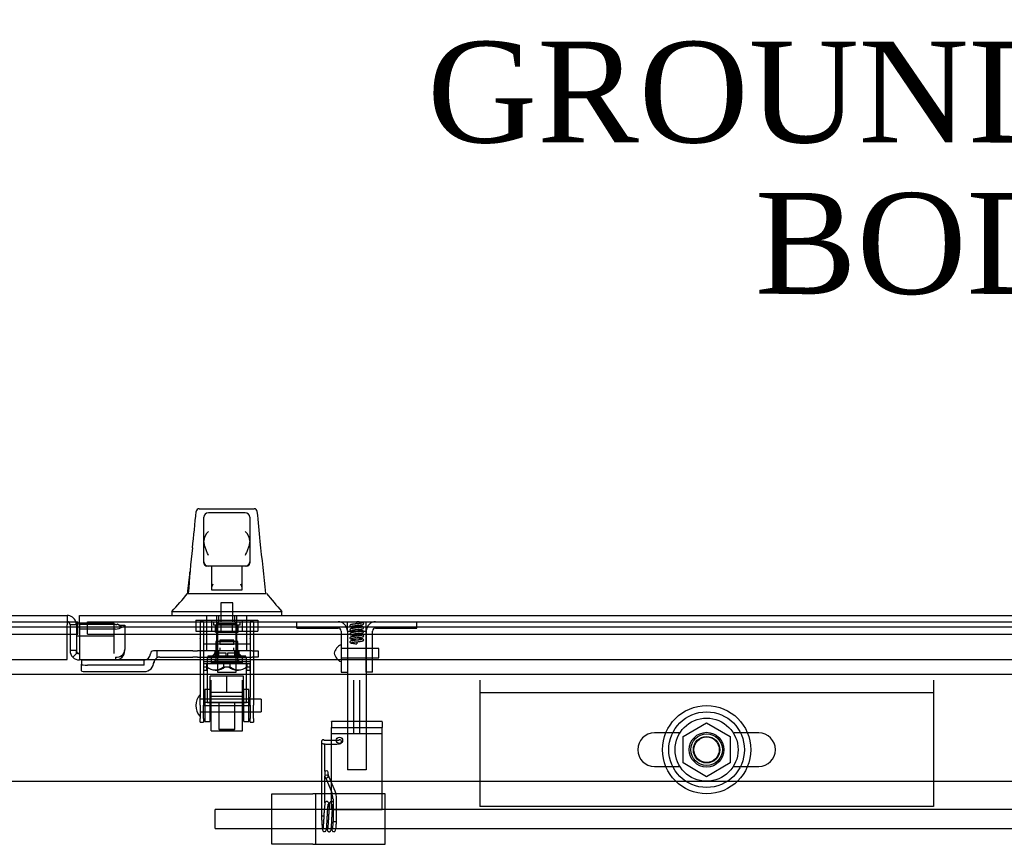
# Model space of a CAD drawing. Header units: inches. Extents: x 2 to 538, y -2 to 358.
# Tile 10 of 40: x 112 to 132, y 44 to 61. Entities that reach past the tile are written whole.
import ezdxf
from ezdxf import colors
from ezdxf.entities.mleader import LeaderData, LeaderLine
from ezdxf.enums import TextEntityAlignment as Align
from ezdxf.lldxf.tags import DXFTag
from ezdxf.math import Vec2, Vec3

# ---------------------------------------------------------------- set-up
doc = ezdxf.new("R2010")
doc.units = ezdxf.units.IN
doc.header["$MEASUREMENT"] = 0
for name, color, linetype in [('COM52832', 7, 'Continuous'), ('COM52840', 7, 'Continuous'), ('COM52847', 7, 'Continuous'), ('COM52854', 7, 'Continuous'), ('COM52855', 7, 'Continuous'), ('COM52856', 7, 'Continuous'), ('COM53516', 7, 'Continuous'), ('COM53520', 7, 'Continuous'), ('COM70782', 7, 'Continuous'), ('COM70838', 7, 'Continuous'), ('COM70839-6', 7, 'Continuous'), ('COM71132-2', 7, 'Continuous'), ('Default', 7, 'Continuous'), ('GSK11033', 7, 'Continuous'), ('HAN13064', 7, 'Continuous'), ('HAN13064_NUT', 7, 'Continuous'), ('HAN13064_SCREW', 7, 'Continuous'), ('HAN_NUT', 7, 'Continuous'), ('NTS166905', 7, 'Continuous'), ('NTS18147', 7, 'Continuous'), ('ROL87452', 7, 'Continuous'), ('RVT17750', 7, 'Continuous'), ('RVT17786', 7, 'Continuous'), ('RVT19000', 7, 'Continuous'), ('SCS00680', 7, 'Continuous'), ('SPC87323', 7, 'Continuous'), ('SPR20245', 7, 'Continuous'), ('SPR20270', 7, 'Continuous'), ('STD26265', 7, 'Continuous'), ('WAF25362', 7, 'Continuous'), ('WAF25376', 7, 'Continuous'), ('WAM254785', 7, 'Continuous'), ('WAM30038', 7, 'Continuous')]:
    doc.layers.add(name, color=color, linetype=linetype)
doc.styles.add('SEACAD_Times_New_Roman', font='times.ttf')
tags = doc.linetypes.add('CENTER2', pattern=[1.125, 0.75, -0.125, 0.125, -0.125]).pattern_tags.tags
tags[10:11] = [DXFTag(74, 4), DXFTag(75, 0), DXFTag(340, '0'), DXFTag(46, 0.0), DXFTag(50, 0.0), DXFTag(44, 0.0), DXFTag(45, 0.0)]
tags[8:9] = [DXFTag(74, 4), DXFTag(75, 0), DXFTag(340, '0'), DXFTag(46, 0.0), DXFTag(50, 0.0), DXFTag(44, 0.0), DXFTag(45, 0.0)]
tags[6:7] = [DXFTag(74, 4), DXFTag(75, 0), DXFTag(340, '0'), DXFTag(46, 0.0), DXFTag(50, 0.0), DXFTag(44, 0.0), DXFTag(45, 0.0)]
tags[4:5] = [DXFTag(74, 4), DXFTag(75, 0), DXFTag(340, '0'), DXFTag(46, 0.0), DXFTag(50, 0.0), DXFTag(44, 0.0), DXFTag(45, 0.0)]
tags = doc.linetypes.add('HIDDEN2', pattern=[0.1875, 0.125, -0.0625]).pattern_tags.tags
tags[6:7] = [DXFTag(74, 4), DXFTag(75, 0), DXFTag(340, '0'), DXFTag(46, 0.0), DXFTag(50, 0.0), DXFTag(44, 0.0), DXFTag(45, 0.0)]
tags[4:5] = [DXFTag(74, 4), DXFTag(75, 0), DXFTag(340, '0'), DXFTag(46, 0.0), DXFTag(50, 0.0), DXFTag(44, 0.0), DXFTag(45, 0.0)]
doc.dimstyles.new('HAMMOND_(STH_-_540x360)', dxfattribs={"dimtxt": 2, "dimasz": 2.5, "dimexe": 1, "dimexo": 1, "dimgap": 0.5, "dimtad": 0, "dimtih": 1, "dimtoh": 1, "dimzin": 0, "dimdsep": 46, "dimtxsty": 'SEACAD_Times_New_Roman', "dimblk1": '_SE_FILLED', "dimblk2": '_SE_FILLED', "dimsah": 1, "dimcen": 1, "dimadec": 0, "dimazin": 0, "dimtfac": 0.8, "dimtofl": 0, "dimtmove": 0, "dimatfit": 3, "dimfxl": 1, "dimtolj": 1, "dimtzin": 0, "dimarcsym": 0})

# ---------------------------------------------------------------- blocks, each defined once
blk = doc.blocks.new('SEANNOT_GROUP5')
at = {"layer": 'Default', "color": 7, "linetype": 'CENTER2'}
blk.add_line((78.082, 45.589), (223.095, 45.589), dxfattribs=at)
blk = doc.blocks.new('SE1')
at = {"layer": 'COM52832', "color": 7, "linetype": 'HIDDEN2'}
for p, q in [((117.026, 45.339), (117.841, 45.339)), ((117.026, 44.339), (117.026, 45.339)), ((117.901, 45.339), (117.841, 45.339)), ((117.901, 44.339), (117.901, 45.339)), ((118.086, 45.339), (117.901, 45.339)), ((119.276, 45.339), (118.086, 45.339)), ((119.276, 44.339), (119.276, 45.339)), ((117.841, 44.339), (117.026, 44.339)), ((117.841, 44.339), (117.901, 44.339)), ((117.901, 44.339), (118.086, 44.339)), ((118.086, 44.339), (119.276, 44.339))]:
    blk.add_line(p, q, dxfattribs=at)
at = {"layer": 'COM52840', "color": 7, "linetype": 'HIDDEN2'}
for p, q in [((121.151, 47.589), (121.151, 47.339)), ((130.151, 47.589), (130.151, 47.339)), ((121.151, 47.339), (121.151, 45.089)), ((130.151, 47.339), (121.151, 47.339)), ((130.151, 47.339), (130.151, 45.089)), ((130.151, 45.089), (121.151, 45.089))]:
    blk.add_line(p, q, dxfattribs=at)
blk.add_circle((125.651, 46.214), 0.344, dxfattribs=at)
at = {"layer": 'COM52847', "color": 7, "linetype": 'Continuous'}
for p, q in [((77.461, 48.876), (112.966, 48.876)), ((112.966, 48.876), (112.966, 48.691)), ((112.966, 48.001), (112.966, 48.691)), ((77.401, 48.001), (112.966, 48.001))]:
    blk.add_line(p, q, dxfattribs=at)
at = {"layer": 'COM52847', "color": 7, "linetype": 'HIDDEN2'}
for p, q in [((113.151, 48.691), (113.026, 48.691)), ((113.026, 48.691), (113.026, 48.178)), ((113.927, 48.694), (113.211, 48.694)), ((113.97, 48.707), (114.058, 48.644)), ((114.021, 48.684), (114.112, 48.684)), ((114.112, 48.684), (114.112, 48.199)), ((113.151, 48.473), (113.151, 48.178)), ((113.927, 48.606), (113.211, 48.606)), ((113.151, 48.178), (113.026, 48.178)), ((113.168, 48.135), (113.08, 48.047)), ((113.927, 48.047), (113.927, 47.993)), ((114.034, 48.071), (114.058, 48.047)), ((114.112, 48.178), (114.112, 48.199)), ((113.211, 47.993), (113.211, 48.001)), ((113.927, 47.993), (113.211, 47.993))]:
    blk.add_line(p, q, dxfattribs=at)
at = {"layer": 'COM52847', "color": 7, "linetype": 'Continuous'}
blk.add_arc((112.966, 48.691), 0.185, 19.1098, 90, dxfattribs=at)
at = {"layer": 'COM52847', "color": 7, "linetype": 'HIDDEN2'}
for centre, radius, start, end in [((112.966, 48.691), 0.06, 0, 90), ((112.966, 48.691), 0.185, 0, 19.1098), ((114.036, 48.789), 0.106, 239.7434, 261.6524), ((113.211, 48.178), 0.185, 180, 225), ((113.211, 48.178), 0.185, 225, 270), ((113.211, 48.178), 0.06, 180, 225), ((113.211, 48.178), 0.06, 225, 270), ((113.927, 48.178), 0.185, 270, 315), ((113.956, 48.203), 0.156, 310.7133, 358.567), ((113.927, 48.178), 0.185, 315, 0)]:
    blk.add_arc(centre, radius, start, end, dxfattribs=at)
for centre, major_axis, start_param, end_param in [((113.927, 48.737), (0.06, 0), 4.712389, 5.497787), ((113.927, 48.737), (-0.185, 0), 1.570796, 2.356194), ((113.927, 48.178), (0.185, 0), 4.712389, 5.497787)]:
    blk.add_ellipse(centre, major_axis=major_axis, ratio=0.707107, start_param=start_param, end_param=end_param, dxfattribs=at)
blk.add_open_spline([(114.058, 48.644), (114.075, 48.648), (114.089, 48.653), (114.107, 48.667), (114.112, 48.676), (114.112, 48.684)], degree=3, knots=[0, 0, 0, 0, 0.5, 0.5, 1, 1, 1, 1], dxfattribs=at)
at = {"layer": 'COM52854', "color": 7, "linetype": 'HIDDEN2'}
for p, q in [((118.213, 46.769), (118.213, 46.775)), ((119.213, 46.775), (118.213, 46.775)), ((118.213, 46.769), (118.213, 46.655)), ((119.213, 46.769), (119.213, 46.775)), ((119.213, 46.769), (119.213, 46.655)), ((118.213, 46.655), (119.213, 46.655)), ((118.213, 46.535), (118.213, 46.655)), ((118.213, 45.026), (118.213, 46.535)), ((118.213, 46.535), (119.213, 46.535)), ((119.213, 46.535), (119.213, 46.655)), ((119.213, 45.026), (119.213, 46.535)), ((118.213, 45.026), (119.213, 45.026))]:
    blk.add_line(p, q, dxfattribs=at)
blk.add_circle((118.369, 46.401), 0.0625, dxfattribs=at)
at = {"layer": 'COM52855', "color": 7, "linetype": 'HIDDEN2'}
for p, q in [((118.651, 46.526), (118.651, 47.589)), ((118.776, 46.526), (118.776, 47.589)), ((118.776, 46.526), (118.651, 46.526))]:
    blk.add_line(p, q, dxfattribs=at)
at = {"layer": 'COM52856', "color": 7, "linetype": 'HIDDEN2'}
for p, q in [((117.526, 48.626), (117.526, 48.751)), ((117.526, 48.626), (118.341, 48.626)), ((119.086, 48.626), (119.901, 48.626)), ((119.901, 48.626), (119.901, 48.751)), ((118.401, 48.566), (118.401, 47.751)), ((118.526, 48.566), (118.526, 47.751)), ((118.901, 47.751), (118.901, 48.566)), ((119.026, 47.751), (119.026, 48.566)), ((118.401, 47.751), (118.526, 47.751)), ((119.026, 47.751), (118.901, 47.751))]:
    blk.add_line(p, q, dxfattribs=at)
for centre, radius, start, end in [((118.341, 48.566), 0.185, 0, 90), ((118.341, 48.566), 0.06, 0, 90), ((119.086, 48.566), 0.185, 90, 180), ((119.086, 48.566), 0.06, 90, 180)]:
    blk.add_arc(centre, radius, start, end, dxfattribs=at)
at = {"layer": 'COM53516', "color": 7, "linetype": 'Continuous'}
for p, q in [((113.211, 48.876), (149.091, 48.876)), ((113.211, 48.691), (113.211, 48.876)), ((113.211, 48.691), (113.211, 48.001)), ((113.211, 48.001), (149.151, 48.001))]:
    blk.add_line(p, q, dxfattribs=at)
at = {"layer": 'COM53520', "color": 7, "linetype": 'HIDDEN2'}
for p, q in [((115.901, 44.651), (115.901, 45.026)), ((221.901, 45.026), (115.901, 45.026)), ((115.901, 44.651), (221.901, 44.651))]:
    blk.add_line(p, q, dxfattribs=at)
at = {"layer": 'COM70782', "color": 7, "linetype": 'HIDDEN2'}
for p, q in [((118.526, 48.566), (118.526, 48.751)), ((118.901, 48.566), (118.901, 48.751)), ((118.526, 48.563), (118.526, 45.813)), ((118.526, 48.563), (118.901, 48.563)), ((118.901, 48.563), (118.901, 45.813)), ((118.901, 45.813), (118.526, 45.813))]:
    blk.add_line(p, q, dxfattribs=at)
at = {"layer": 'COM70838', "color": 7, "linetype": 'HIDDEN2'}
for p, q in [((114.62, 48.114), (114.62, 48.116)), ((114.75, 48.174), (114.68, 48.174)), ((114.75, 48.174), (114.75, 48.035)), ((115.463, 48.174), (114.75, 48.174)), ((114.805, 48.049), (115.463, 48.049)), ((115.463, 48.174), (115.552, 48.174)), ((115.552, 48.049), (115.463, 48.049)), ((116.635, 48.174), (115.552, 48.174)), ((115.552, 48.049), (116.117, 48.049)), ((116.152, 48.049), (116.635, 48.049)), ((116.635, 48.174), (116.76, 48.174)), ((116.76, 48.049), (116.635, 48.049)), ((116.76, 48.174), (116.76, 48.049)), ((114.495, 47.988), (113.25, 47.988)), ((113.25, 47.988), (113.25, 47.906)), ((113.25, 47.78), (113.25, 47.906)), ((114.495, 47.888), (113.375, 47.888)), ((114.495, 47.888), (114.495, 47.991)), ((114.688, 47.955), (114.688, 47.932)), ((113.375, 47.762), (114.495, 47.762))]:
    blk.add_line(p, q, dxfattribs=at)
for centre, radius, start, end in [((114.495, 48.116), 0.125, 270, 0), ((114.68, 48.114), 0.06, 90, 180), ((114.805, 47.932), 0.117, 90, 118.0398), ((114.495, 47.955), 0.193, 270, 0), ((114.805, 47.932), 0.117, 118.0398, 180)]:
    blk.add_arc(centre, radius, start, end, dxfattribs=at)
for centre, major_axis, start_param, end_param in [((113.375, 47.906), (-0.125, 0), 0, 1.570796), ((113.375, 47.78), (0.125, 0), 3.141593, 4.712389)]:
    blk.add_ellipse(centre, major_axis=major_axis, ratio=0.145455, start_param=start_param, end_param=end_param, dxfattribs=at)
at = {"layer": 'COM70839-6', "color": 7, "linetype": 'HIDDEN2'}
for p, q in [((115.604, 48.757), (115.604, 48.425)), ((115.674, 48.757), (115.604, 48.757)), ((115.674, 48.757), (115.674, 48.425)), ((116.596, 48.757), (116.596, 48.425)), ((116.666, 48.757), (116.596, 48.757)), ((116.666, 48.757), (116.666, 48.425)), ((115.604, 48.415), (115.604, 48.425)), ((115.604, 48.415), (115.604, 47.258)), ((115.674, 48.425), (115.674, 48.415)), ((115.674, 48.415), (115.674, 47.258)), ((116.596, 48.308), (115.674, 48.308)), ((116.596, 48.415), (116.596, 48.425)), ((116.596, 48.415), (116.596, 47.258)), ((116.666, 48.425), (116.666, 48.415)), ((116.666, 48.415), (116.666, 47.258)), ((115.674, 47.964), (116.596, 47.964)), ((115.901, 47.972), (115.901, 47.995)), ((116.369, 47.995), (116.369, 47.972)), ((115.604, 47.094), (115.604, 47.258)), ((115.604, 47.094), (115.604, 46.835)), ((115.674, 47.258), (115.674, 47.094)), ((116.596, 47.151), (115.674, 47.151)), ((115.674, 46.835), (115.674, 47.094)), ((115.674, 47.087), (116.596, 47.087)), ((116.596, 47.094), (116.596, 47.258)), ((116.596, 47.094), (116.596, 46.835)), ((116.666, 47.258), (116.666, 47.094)), ((116.666, 46.835), (116.666, 47.094)), ((115.604, 46.759), (115.604, 46.835)), ((115.604, 46.759), (115.674, 46.759)), ((115.674, 46.835), (115.674, 46.759)), ((116.596, 46.759), (116.596, 46.835)), ((116.596, 46.759), (116.666, 46.759)), ((116.666, 46.835), (116.666, 46.759))]:
    blk.add_line(p, q, dxfattribs=at)
blk.add_ellipse((116.135, 48.306), major_axis=(-0.14, 0), ratio=0.009345, dxfattribs=at)
for centre, major_axis in [((116.135, 47.995), (-0.234, 0)), ((116.135, 47.972), (0.234, 0))]:
    blk.add_ellipse(centre, major_axis=major_axis, ratio=0.009345, start_param=3.141593, end_param=6.283185, dxfattribs=at)
at = {"layer": 'COM71132-2', "color": 7, "linetype": 'HIDDEN2'}
blk.add_line((77.901, 48.651), (148.651, 48.651), dxfattribs=at)
at = {"layer": 'COM71132-2', "color": 7, "linetype": 'Continuous'}
blk.add_line((77.901, 47.714), (150.588, 47.714), dxfattribs=at)
at = {"layer": 'GSK11033', "color": 7, "linetype": 'HIDDEN2'}
for p, q in [((77.401, 48.751), (112.966, 48.751)), ((113.901, 48.723), (113.211, 48.723)), ((113.369, 48.501), (113.369, 48.751)), ((113.369, 48.751), (149.151, 48.751)), ((113.901, 48.473), (113.901, 48.723)), ((77.401, 48.501), (112.966, 48.501)), ((113.211, 48.473), (113.901, 48.473)), ((113.369, 48.501), (149.151, 48.501)), ((113.901, 48.118), (113.901, 48.473)), ((113.151, 48.118), (113.151, 48.178)), ((113.211, 48.118), (113.151, 48.118))]:
    blk.add_line(p, q, dxfattribs=at)
at = {"layer": 'GSK11033', "color": 7, "linetype": 'Continuous'}
for p, q in [((112.966, 48.751), (113.182, 48.751)), ((113.211, 48.723), (113.151, 48.723)), ((113.151, 48.723), (113.151, 48.473)), ((113.182, 48.501), (113.182, 48.751)), ((112.966, 48.501), (113.182, 48.501)), ((113.151, 48.473), (113.211, 48.473))]:
    blk.add_line(p, q, dxfattribs=at)
at = {"layer": 'HAN13064', "color": 7, "linetype": 'Continuous'}
for p, q in [((115.589, 50.991), (116.68, 50.991)), ((115.529, 50.935), (115.529, 50.937)), ((115.68, 50.348), (115.68, 50.821)), ((116.5, 50.911), (115.77, 50.911)), ((116.59, 50.821), (116.59, 50.348)), ((116.74, 50.936), (116.74, 50.934)), ((115.68, 49.941), (115.68, 50.348)), ((116.59, 50.348), (116.59, 49.941)), ((115.68, 49.911), (115.68, 49.941)), ((115.77, 49.851), (115.74, 49.851)), ((116.5, 49.851), (115.77, 49.851)), ((115.835, 49.419), (115.835, 49.851)), ((116.435, 49.851), (116.435, 49.419)), ((116.53, 49.851), (116.5, 49.851)), ((116.59, 49.941), (116.59, 49.911)), ((115.835, 49.379), (115.835, 49.419)), ((116.435, 49.419), (116.435, 49.379)), ((115.356, 49.311), (115.555, 49.311)), ((115.555, 49.311), (115.668, 49.311)), ((115.668, 49.311), (115.876, 49.311)), ((116.05, 49.376), (115.865, 49.376)), ((115.876, 49.311), (115.944, 49.311)), ((115.944, 49.311), (116.035, 49.311)), ((116.035, 49.311), (116.075, 49.311)), ((116.22, 49.376), (116.05, 49.376)), ((116.075, 49.311), (116.194, 49.311)), ((116.194, 49.311), (116.492, 49.311)), ((116.405, 49.376), (116.22, 49.376)), ((116.492, 49.311), (116.601, 49.311)), ((116.601, 49.311), (116.907, 49.311)), ((115.045, 48.958), (115.045, 48.876)), ((115.045, 48.956), (115.396, 48.956)), ((115.396, 48.956), (115.629, 48.956)), ((115.629, 48.956), (116.075, 48.956)), ((116.075, 48.956), (116.194, 48.956)), ((116.194, 48.956), (116.245, 48.956)), ((116.245, 48.956), (116.393, 48.956)), ((116.393, 48.956), (116.873, 48.956)), ((116.873, 48.956), (117.225, 48.956)), ((117.225, 48.876), (117.225, 48.958))]:
    blk.add_line(p, q, dxfattribs=at)
at = {"layer": 'HAN13064', "color": 7, "linetype": 'HIDDEN2'}
for p, q in [((115.739, 48.174), (115.739, 48.876)), ((115.935, 48.174), (115.935, 48.876)), ((115.972, 48.876), (115.972, 48.751)), ((116.297, 48.751), (116.297, 48.876)), ((116.334, 48.174), (116.334, 48.876)), ((116.53, 48.174), (116.53, 48.876)), ((115.975, 48.049), (115.975, 48.174)), ((116.295, 48.049), (116.295, 48.174)), ((115.975, 47.144), (115.975, 46.623)), ((116.295, 46.623), (116.295, 47.144)), ((115.975, 46.623), (116.295, 46.623)), ((115.975, 46.623), (116.005, 46.593)), ((116.265, 46.593), (116.005, 46.593)), ((116.265, 46.593), (116.295, 46.623))]:
    blk.add_line(p, q, dxfattribs=at)
at = {"layer": 'HAN13064', "color": 7, "linetype": 'Continuous'}
for centre, radius, start, end in [((115.589, 50.931), 0.06, 89.9925, 174.0071), ((116.68, 50.931), 0.06, 5.5758, 90.0089), ((115.77, 50.821), 0.09, 90, 180), ((116.5, 50.821), 0.09, 0, 90), ((115.939, 50.34), 0.259, 130.7149, 177.9019), ((116.331, 50.34), 0.259, 2.0981, 49.2851), ((131.27, 48.313), 15.93, 173.1476, 176.4108), ((115.721, 50.348), 0.0411, 178.3464, 179.9974), ((116.549, 50.348), 0.0411, 0.0026, 1.6536), ((54.88, 43.266), 62.32, 5.56591, 6.52159), ((115.77, 49.941), 0.09, 180, 270), ((115.74, 49.911), 0.06, 180, 270), ((116.5, 49.941), 0.09, 270, 360), ((116.53, 49.911), 0.06, 270, 0), ((111.253, 52.588), 5.251, 316.2334, 321.3827), ((129.34, 59.5), 16.062, 219.3746, 221.0327)]:
    blk.add_arc(centre, radius, start, end, dxfattribs=at)
for points in [[(115.454, 50.214), (115.479, 50.454), (115.504, 50.695), (115.529, 50.935)], [(116.797, 50.344), (116.778, 50.541), (116.759, 50.738), (116.74, 50.934)], [(115.359, 49.311), (115.374, 49.453), (115.389, 49.596), (115.404, 49.739)]]:
    blk.add_open_spline(points, degree=3, dxfattribs=at)
for points, knots in [([(115.77, 50.065), (115.765, 50.078), (115.759, 50.09), (115.749, 50.114), (115.744, 50.126), (115.729, 50.163), (115.72, 50.187), (115.707, 50.222), (115.703, 50.234), (115.696, 50.258), (115.693, 50.27), (115.684, 50.305), (115.68, 50.327), (115.68, 50.349)], [0, 0, 0, 0, 0.125, 0.125, 0.25, 0.25, 0.5, 0.5, 0.625, 0.625, 0.75, 0.75, 1, 1, 1, 1]), ([(116.59, 50.349), (116.589, 50.327), (116.586, 50.305), (116.577, 50.27), (116.574, 50.258), (116.566, 50.234), (116.562, 50.222), (116.55, 50.187), (116.54, 50.163), (116.525, 50.126), (116.52, 50.114), (116.51, 50.09), (116.505, 50.078), (116.5, 50.065)], [0, 0, 0, 0, 0.25, 0.25, 0.375, 0.375, 0.5, 0.5, 0.75, 0.75, 0.875, 0.875, 1, 1, 1, 1]), ([(115.835, 49.419), (115.835, 49.425), (115.836, 49.432), (115.84, 49.445), (115.842, 49.452), (115.851, 49.472), (115.858, 49.486), (115.865, 49.501)], [0, 0, 0, 0, 0.25, 0.25, 0.5, 0.5, 1, 1, 1, 1]), ([(116.405, 49.501), (116.412, 49.486), (116.419, 49.472), (116.427, 49.452), (116.43, 49.445), (116.433, 49.432), (116.435, 49.425), (116.435, 49.419)], [0, 0, 0, 0, 0.5, 0.5, 0.75, 0.75, 1, 1, 1, 1]), ([(115.865, 49.376), (115.861, 49.376), (115.857, 49.376), (115.85, 49.376), (115.846, 49.376), (115.841, 49.376), (115.838, 49.376), (115.836, 49.377), (115.835, 49.378), (115.835, 49.379)], [0, 0, 0, 0, 0.25, 0.25, 0.5, 0.5, 0.75, 0.75, 1, 1, 1, 1]), ([(116.435, 49.379), (116.435, 49.378), (116.434, 49.377), (116.431, 49.376), (116.429, 49.376), (116.421, 49.375), (116.413, 49.376), (116.405, 49.376)], [0, 0, 0, 0, 0.25, 0.25, 0.5, 0.5, 1, 1, 1, 1])]:
    blk.add_open_spline(points, degree=3, knots=knots, dxfattribs=at)
at = {"layer": 'HAN13064_NUT', "color": 7, "linetype": 'HIDDEN2'}
for p, q in [((116.135, 47.674), (115.802, 47.674)), ((115.802, 47.349), (115.802, 47.674)), ((116.467, 47.674), (116.135, 47.674)), ((116.135, 47.349), (116.135, 47.674)), ((116.467, 47.349), (116.467, 47.674)), ((115.968, 47.349), (115.802, 47.349)), ((115.802, 47.349), (115.802, 47.299)), ((116.437, 47.269), (115.832, 47.269)), ((116.135, 47.349), (115.968, 47.349)), ((116.301, 47.349), (116.135, 47.349)), ((116.467, 47.349), (116.301, 47.349)), ((116.467, 47.299), (116.467, 47.349))]:
    blk.add_line(p, q, dxfattribs=at)
for centre, start, end in [((115.832, 47.299), 180, 270), ((116.437, 47.299), 270, 0)]:
    blk.add_arc(centre, 0.03, start, end, dxfattribs=at)
at = {"layer": 'HAN13064_SCREW', "color": 7, "linetype": 'HIDDEN2'}
for p, q in [((116.251, 49.126), (116.019, 49.126)), ((116.019, 49.126), (116.019, 48.751)), ((116.251, 48.751), (116.251, 49.126)), ((115.872, 48.751), (115.872, 48.681)), ((116.397, 48.681), (115.872, 48.681)), ((115.912, 48.544), (115.912, 48.681)), ((116.024, 48.544), (116.024, 48.681)), ((116.246, 48.544), (116.246, 48.681)), ((116.357, 48.544), (116.357, 48.681)), ((116.397, 48.681), (116.397, 48.751)), ((115.912, 48.544), (116.024, 48.544)), ((116.024, 48.544), (116.246, 48.544)), ((116.246, 48.544), (116.357, 48.544))]:
    blk.add_line(p, q, dxfattribs=at)
at = {"layer": 'HAN_NUT', "color": 7, "linetype": 'HIDDEN2'}
for p, q in [((115.523, 48.781), (115.829, 48.781)), ((115.523, 48.781), (115.523, 48.566)), ((115.829, 48.781), (116.441, 48.781)), ((115.829, 48.781), (115.829, 48.566)), ((116.441, 48.781), (116.747, 48.781)), ((116.441, 48.781), (116.441, 48.566)), ((116.747, 48.781), (116.747, 48.566)), ((115.523, 48.566), (115.829, 48.566)), ((115.829, 48.566), (116.441, 48.566)), ((116.441, 48.566), (116.747, 48.566))]:
    blk.add_line(p, q, dxfattribs=at)
at = {"layer": 'NTS166905', "color": 7, "linetype": 'HIDDEN2'}
for p, q in [((125.186, 46.477), (125.651, 46.749)), ((125.651, 46.749), (126.116, 46.477)), ((125.186, 45.951), (125.186, 46.477)), ((126.116, 46.477), (126.116, 45.951)), ((125.646, 45.676), (125.186, 45.951)), ((126.116, 45.951), (125.646, 45.676))]:
    blk.add_line(p, q, dxfattribs=at)
blk.add_circle((125.651, 46.214), 0.263, dxfattribs=at)
at = {"layer": 'NTS18147', "color": 7, "linetype": 'HIDDEN2'}
for p, q in [((116.355, 48.356), (115.915, 48.356)), ((115.915, 48.356), (116.355, 48.356)), ((115.915, 48.356), (115.915, 47.918)), ((116.355, 47.918), (116.355, 48.356)), ((115.74, 47.918), (115.672, 47.918)), ((115.74, 47.918), (115.672, 47.918)), ((115.672, 47.918), (115.672, 47.855)), ((115.672, 47.855), (115.74, 47.855)), ((115.672, 47.855), (115.74, 47.855)), ((115.672, 47.855), (115.672, 47.793)), ((115.735, 47.855), (115.735, 47.793)), ((116.067, 47.918), (115.74, 47.918)), ((116.067, 47.918), (115.74, 47.918)), ((115.74, 47.855), (115.74, 47.918)), ((115.74, 47.855), (115.74, 47.855)), ((115.915, 47.918), (115.915, 47.918)), ((116.203, 47.918), (116.067, 47.918)), ((116.203, 47.918), (116.067, 47.918)), ((116.067, 47.918), (116.067, 47.855)), ((116.067, 47.855), (116.203, 47.855)), ((116.067, 47.855), (116.067, 47.855)), ((116.067, 47.855), (116.203, 47.855)), ((116.53, 47.918), (116.203, 47.918)), ((116.53, 47.918), (116.203, 47.918)), ((116.203, 47.855), (116.203, 47.918)), ((116.203, 47.855), (116.203, 47.855)), ((116.355, 47.918), (116.355, 47.918)), ((116.598, 47.918), (116.53, 47.918)), ((116.598, 47.918), (116.53, 47.918)), ((116.53, 47.918), (116.53, 47.855)), ((116.53, 47.855), (116.598, 47.855)), ((116.53, 47.855), (116.53, 47.855)), ((116.53, 47.855), (116.598, 47.855)), ((116.535, 47.793), (116.535, 47.855)), ((116.598, 47.855), (116.598, 47.918)), ((116.598, 47.793), (116.598, 47.855)), ((115.672, 47.793), (115.735, 47.793)), ((115.672, 47.793), (115.735, 47.793)), ((115.903, 47.793), (115.935, 47.793)), ((115.903, 47.793), (115.935, 47.793)), ((116.335, 47.793), (116.366, 47.793)), ((116.335, 47.793), (116.366, 47.793)), ((116.535, 47.793), (116.598, 47.793)), ((116.535, 47.793), (116.598, 47.793))]:
    blk.add_line(p, q, dxfattribs=at)
for centre, start_param, end_param in [((115.903, 48.112), 2.506883, 3.776302), ((115.903, 48.112), 3.141593, 3.776302), ((115.935, 48.112), 3.141593, 3.776302), ((116.335, 48.112), 2.506883, 3.141593), ((116.366, 48.112), 2.506883, 3.141593), ((116.366, 48.112), 2.506883, 3.776302)]:
    blk.add_ellipse(centre, major_axis=(0, 0.318), ratio=0.866025, start_param=start_param, end_param=end_param, dxfattribs=at)
at = {"layer": 'ROL87452', "color": 7, "linetype": 'HIDDEN2'}
for p, q in [((115.822, 46.589), (115.822, 47.589)), ((116.447, 46.589), (116.447, 47.589)), ((115.822, 46.589), (116.447, 46.589))]:
    blk.add_line(p, q, dxfattribs=at)
at = {"layer": 'RVT17750', "color": 7, "linetype": 'HIDDEN2'}
for p, q in [((119.151, 48.219), (118.401, 48.219)), ((119.151, 48.032), (119.151, 48.219)), ((118.401, 48.032), (119.151, 48.032))]:
    blk.add_line(p, q, dxfattribs=at)
for centre, radius, start, end in [((118.486, 48.084), 0.226, 113.1906, 169.3586), ((118.398, 48.289), 0.003, 0, 113.1906), ((118.486, 48.167), 0.226, 190.6414, 246.8094), ((118.398, 47.962), 0.003, 246.8094, 0)]:
    blk.add_arc(centre, radius, start, end, dxfattribs=at)
at = {"layer": 'RVT17786', "color": 7, "linetype": 'HIDDEN2'}
for p, q in [((116.814, 47.214), (115.604, 47.214)), ((116.814, 47.214), (116.814, 46.964)), ((115.604, 46.964), (116.814, 46.964))]:
    blk.add_line(p, q, dxfattribs=at)
blk.add_arc((115.837, 47.089), 0.318, 137.1291, 222.8709, dxfattribs=at)
at = {"layer": 'RVT19000', "color": 7, "linetype": 'HIDDEN2'}
for p, q in [((116.275, 48.386), (115.994, 48.386)), ((115.994, 48.386), (115.994, 48.306)), ((115.994, 48.236), (115.994, 48.174)), ((116.275, 48.306), (116.275, 48.386)), ((116.275, 48.174), (116.275, 48.236)), ((115.822, 48.049), (115.822, 47.936)), ((115.94, 48.174), (115.94, 48.049)), ((116.153, 48.049), (116.117, 48.049)), ((116.33, 48.049), (116.33, 48.174)), ((116.447, 47.936), (116.447, 48.049)), ((116.447, 47.936), (115.822, 47.936))]:
    blk.add_line(p, q, dxfattribs=at)
at = {"layer": 'SCS00680', "color": 7, "linetype": 'HIDDEN2'}
for p, q in [((125.121, 46.545), (124.615, 46.545)), ((126.686, 46.545), (126.181, 46.545)), ((124.615, 45.882), (125.121, 45.882)), ((126.181, 45.882), (126.686, 45.882))]:
    blk.add_line(p, q, dxfattribs=at)
for radius in [0.625, 0.312, 0.252]:
    blk.add_circle((125.651, 46.214), radius, dxfattribs=at)
for centre, start, end in [((124.615, 46.214), 90, 270), ((126.686, 46.214), 270, 90)]:
    blk.add_arc(centre, 0.331, start, end, dxfattribs=at)
at = {"layer": 'SPC87323', "color": 7, "linetype": 'HIDDEN2'}
for p, q in [((115.742, 48.049), (115.742, 47.144)), ((115.897, 48.174), (115.897, 48.049)), ((115.907, 48.174), (115.907, 48.049)), ((116.362, 48.174), (116.362, 48.049)), ((116.372, 48.174), (116.372, 48.049)), ((116.527, 47.144), (116.527, 48.049)), ((116.527, 47.144), (115.742, 47.144))]:
    blk.add_line(p, q, dxfattribs=at)
at = {"layer": 'SPR20245', "color": 7, "linetype": 'HIDDEN2'}
for p, q in [((118.011, 46.376), (118.011, 46.376)), ((118.011, 46.376), (118.011, 46.369)), ((118.011, 46.344), (118.011, 44.907)), ((118.081, 45.781), (118.081, 46.327)), ((118.411, 46.369), (118.411, 46.379)), ((118.076, 45.763), (118.076, 45.761)), ((118.076, 45.761), (118.076, 45.683)), ((118.146, 45.761), (118.146, 45.763)), ((118.146, 45.683), (118.146, 45.761)), ((118.282, 45.391), (118.148, 45.718)), ((118.081, 45.158), (118.081, 45.666)), ((118.1, 45.652), (118.217, 45.364)), ((118.241, 45.242), (118.241, 44.802)), ((118.311, 44.802), (118.311, 45.242))]:
    blk.add_line(p, q, dxfattribs=at)
for centre, radius, start, end in [((118.046, 46.376), 0.035, 40.063, 180), ((118.111, 45.763), 0.035, 0, 180), ((118.184, 45.732), 0.0379, 180.5858, 201.7052), ((117.915, 45.242), 0.325, 0.0491, 22.169), ((117.916, 45.242), 0.395, 0.0255, 22.1759)]:
    blk.add_arc(centre, radius, start, end, dxfattribs=at)
for centre, ratio, start_param, end_param in [((118.376, 46.379), 0.99749, 3.141593, 5.682074), ((118.046, 44.907), 0.070801, 0, 1.982954), ((118.276, 44.802), 0.325568, 0, 3.141593)]:
    blk.add_ellipse(centre, major_axis=(-0.035, 0), ratio=ratio, start_param=start_param, end_param=end_param, dxfattribs=at)
blk.add_ellipse((118.111, 45.683), major_axis=(-0.035, 0), ratio=0.945519, dxfattribs=at)
for points, knots in [([(118.011, 46.369), (118.011, 46.364), (118.012, 46.356), (118.019, 46.346), (118.026, 46.34), (118.033, 46.336), (118.041, 46.333), (118.053, 46.33), (118.077, 46.327), (118.118, 46.324), (118.167, 46.323), (118.222, 46.323), (118.275, 46.323), (118.322, 46.325), (118.36, 46.329), (118.377, 46.331), (118.393, 46.337), (118.403, 46.346), (118.41, 46.357), (118.41, 46.365), (118.411, 46.369)], [0, 0, 0, 0, 0.02508, 0.045759, 0.064363, 0.082837, 0.105732, 0.150429, 0.244615, 0.333469, 0.426867, 0.519242, 0.611462, 0.703928, 0.797394, 0.895644, 0.931728, 0.954683, 0.978331, 1, 1, 1, 1]), ([(118.361, 46.4), (118.361, 46.4), (118.361, 46.4), (118.359, 46.4), (118.347, 46.398), (118.322, 46.396), (118.281, 46.394), (118.232, 46.393), (118.179, 46.393), (118.13, 46.394), (118.091, 46.396), (118.069, 46.399), (118.061, 46.4), (118.06, 46.4), (118.06, 46.4)], [0.110051, 0.110051, 0.110051, 0.110051, 0.1134558, 0.1448511, 0.1982237, 0.2783724, 0.3684368, 0.4620479, 0.5566309, 0.6513249, 0.7453922, 0.8267137, 0.8733352, 0.8899737, 0.8899737, 0.8899737, 0.8899737]), ([(118.011, 44.907), (118.013, 44.871), (118.016, 44.812), (118.021, 44.731), (118.025, 44.676), (118.03, 44.635), (118.033, 44.618), (118.039, 44.606), (118.044, 44.599), (118.052, 44.593), (118.064, 44.588), (118.077, 44.588), (118.088, 44.593), (118.094, 44.597), (118.097, 44.601), (118.108, 44.614), (118.109, 44.632), (118.116, 44.68), (118.12, 44.737), (118.124, 44.809), (118.128, 44.887), (118.133, 44.963), (118.137, 45.03), (118.141, 45.083), (118.144, 45.118), (118.146, 45.132), (118.147, 45.134)], [0, 0, 0, 0, 0.0232955, 0.043581, 0.0608267, 0.0750083, 0.0939225, 0.096992, 0.1000469, 0.1032754, 0.1063264, 0.1102763, 0.1132965, 0.1153984, 0.1162584, 0.117475, 0.1406056, 0.1567969, 0.1748864, 0.1933475, 0.2114653, 0.2292524, 0.2466429, 0.2628891, 0.2777123, 0.290934, 0.290934, 0.290934, 0.290934]), ([(118.164, 45.076), (118.163, 45.081), (118.161, 45.111), (118.159, 45.142), (118.149, 45.171), (118.139, 45.181), (118.131, 45.186), (118.122, 45.188), (118.112, 45.189), (118.1, 45.185), (118.09, 45.177), (118.082, 45.165), (118.078, 45.148), (118.073, 45.109), (118.067, 45.04), (118.063, 44.97), (118.059, 44.895), (118.055, 44.822), (118.051, 44.755), (118.047, 44.7), (118.043, 44.66), (118.041, 44.646), (118.041, 44.645), (118.042, 44.645)], [0.6368301, 0.6368301, 0.6368301, 0.6368301, 0.6423616, 0.6677136, 0.6825651, 0.6866891, 0.6887068, 0.6907518, 0.694303, 0.6970011, 0.7014612, 0.7052445, 0.7133017, 0.7422852, 0.7605375, 0.7784732, 0.7961352, 0.8135152, 0.8305663, 0.8472684, 0.8635346, 0.8775329, 0.8797483, 0.8797483, 0.8797483, 0.8797483]), ([(118.117, 44.702), (118.118, 44.695), (118.119, 44.672), (118.122, 44.643), (118.127, 44.617), (118.136, 44.601), (118.143, 44.595), (118.15, 44.591), (118.157, 44.589), (118.164, 44.588), (118.173, 44.589), (118.183, 44.593), (118.19, 44.599), (118.204, 44.619), (118.205, 44.647), (118.211, 44.702), (118.215, 44.762), (118.219, 44.831), (118.223, 44.906), (118.227, 44.98), (118.232, 45.048), (118.236, 45.099), (118.239, 45.128), (118.24, 45.135), (118.24, 45.136), (118.24, 45.136)], [0.4569686, 0.4569686, 0.4569686, 0.4569686, 0.4638269, 0.4794523, 0.4951248, 0.5034018, 0.5071663, 0.508726, 0.5101488, 0.5125109, 0.5143917, 0.5171069, 0.5205281, 0.5252711, 0.5520235, 0.5685649, 0.5853237, 0.602332, 0.6195969, 0.6371365, 0.6549325, 0.6729251, 0.688219, 0.6987022, 0.6992714, 0.6992714, 0.6992714, 0.6992714]), ([(118.241, 45.171), (118.24, 45.174), (118.235, 45.18), (118.226, 45.186), (118.214, 45.189), (118.204, 45.188), (118.195, 45.185), (118.185, 45.179), (118.176, 45.166), (118.169, 45.14), (118.166, 45.101), (118.16, 45.03), (118.156, 44.963), (118.152, 44.887), (118.148, 44.81), (118.143, 44.739), (118.139, 44.684), (118.136, 44.652), (118.135, 44.644), (118.135, 44.644)], [0.2719489, 0.2719489, 0.2719489, 0.2719489, 0.2750221, 0.2796081, 0.2821559, 0.2848652, 0.2876424, 0.2903691, 0.2957884, 0.3075029, 0.3359343, 0.3523397, 0.3699467, 0.3879374, 0.4062504, 0.4248719, 0.4431137, 0.4592515, 0.4728795, 0.4728795, 0.4728795, 0.4728795]), ([(118.21, 44.702), (118.212, 44.685), (118.214, 44.655), (118.221, 44.622), (118.221, 44.61), (118.235, 44.596), (118.245, 44.59), (118.256, 44.588), (118.269, 44.59), (118.276, 44.594), (118.279, 44.596), (118.281, 44.597), (118.284, 44.6), (118.29, 44.609), (118.297, 44.638), (118.305, 44.71), (118.308, 44.766), (118.311, 44.802)], [0.8606065, 0.8606065, 0.8606065, 0.8606065, 0.8765345, 0.89289, 0.9070187, 0.9097101, 0.9122047, 0.9162561, 0.9193726, 0.9217082, 0.9225341, 0.9228767, 0.9234269, 0.928852, 0.9549419, 0.9752638, 1, 1, 1, 1]), ([(118.241, 44.802), (118.24, 44.784), (118.238, 44.756), (118.235, 44.707), (118.231, 44.669), (118.23, 44.651), (118.23, 44.647), (118.23, 44.647)], [0, 0, 0, 0, 0.01272403, 0.02414671, 0.0430155, 0.0567973, 0.0621964, 0.0621964, 0.0621964, 0.0621964])]:
    blk.add_open_spline(points, degree=3, knots=knots, dxfattribs=at)
at = {"layer": 'SPR20270', "color": 7, "linetype": 'HIDDEN2'}
for p, q in [((118.713, 48.718), (118.713, 48.751)), ((118.713, 48.345), (118.713, 48.313))]:
    blk.add_line(p, q, dxfattribs=at)
for points, knots in [([(118.821, 48.724), (118.821, 48.724), (118.821, 48.724), (118.817, 48.724), (118.806, 48.721), (118.783, 48.718), (118.751, 48.714), (118.715, 48.71), (118.678, 48.706), (118.644, 48.702), (118.618, 48.698), (118.596, 48.694), (118.585, 48.688), (118.576, 48.681), (118.577, 48.664), (118.586, 48.657), (118.602, 48.651), (118.626, 48.647), (118.657, 48.643), (118.695, 48.639), (118.727, 48.636), (118.744, 48.634), (118.75, 48.633)], [0.0553012, 0.0553012, 0.0553012, 0.0553012, 0.0562758, 0.0598353, 0.0673878, 0.0761496, 0.085585, 0.0951177, 0.1046701, 0.1141928, 0.1233645, 0.1319018, 0.1397298, 0.1456445, 0.1500838, 0.156952, 0.1654652, 0.1749692, 0.1850884, 0.195049, 0.2048192, 0.2093865, 0.2093865, 0.2093865, 0.2093865]), ([(118.821, 48.643), (118.821, 48.643), (118.82, 48.643), (118.812, 48.641), (118.788, 48.637), (118.754, 48.633), (118.716, 48.629), (118.679, 48.625), (118.646, 48.622), (118.612, 48.616), (118.593, 48.615), (118.578, 48.601), (118.576, 48.59), (118.583, 48.575), (118.598, 48.572), (118.618, 48.567), (118.644, 48.564), (118.677, 48.56), (118.713, 48.556), (118.738, 48.553), (118.75, 48.552), (118.75, 48.552)], [0.2554146, 0.2554146, 0.2554146, 0.2554146, 0.256996, 0.2649565, 0.2751135, 0.2853794, 0.2952737, 0.3047956, 0.3140223, 0.3230125, 0.3381337, 0.3436996, 0.3474112, 0.3535406, 0.3640631, 0.3723496, 0.38126, 0.390388, 0.3997456, 0.4092522, 0.4096303, 0.4096303, 0.4096303, 0.4096303]), ([(118.605, 48.663), (118.605, 48.663), (118.608, 48.664), (118.621, 48.666), (118.646, 48.67), (118.679, 48.674), (118.715, 48.678), (118.752, 48.682), (118.788, 48.686), (118.82, 48.691), (118.837, 48.695), (118.848, 48.704), (118.851, 48.72), (118.841, 48.729), (118.823, 48.736), (118.797, 48.741), (118.759, 48.746), (118.731, 48.749), (118.713, 48.751)], [0.855409, 0.855409, 0.855409, 0.855409, 0.8594776, 0.8679375, 0.8771186, 0.8864497, 0.8958818, 0.905391, 0.9150007, 0.926831, 0.9392106, 0.9441235, 0.9492474, 0.9583561, 0.9674306, 0.9766889, 0.9875555, 1, 1, 1, 1]), ([(118.607, 48.583), (118.607, 48.583), (118.612, 48.583), (118.631, 48.587), (118.661, 48.591), (118.697, 48.595), (118.733, 48.598), (118.766, 48.602), (118.794, 48.606), (118.819, 48.61), (118.833, 48.612), (118.847, 48.622), (118.85, 48.631), (118.848, 48.643), (118.837, 48.652), (118.82, 48.656), (118.791, 48.661), (118.757, 48.665), (118.721, 48.669), (118.694, 48.672), (118.679, 48.673), (118.676, 48.673)], [0.6560212, 0.6560212, 0.6560212, 0.6560212, 0.6626754, 0.6717386, 0.681545, 0.6911941, 0.7005189, 0.7094723, 0.7177513, 0.7255675, 0.7376561, 0.7415916, 0.7458003, 0.7495171, 0.7570944, 0.7684767, 0.7784227, 0.7882402, 0.7976567, 0.8067113, 0.8092207, 0.8092207, 0.8092207, 0.8092207]), ([(118.821, 48.562), (118.82, 48.562), (118.818, 48.562), (118.806, 48.559), (118.786, 48.556), (118.758, 48.553), (118.725, 48.549), (118.689, 48.545), (118.653, 48.541), (118.622, 48.537), (118.601, 48.533), (118.587, 48.528), (118.579, 48.521), (118.576, 48.512), (118.578, 48.504), (118.586, 48.495), (118.597, 48.49), (118.62, 48.486), (118.651, 48.482), (118.686, 48.478), (118.72, 48.474), (118.742, 48.472), (118.75, 48.471)], [0.4571545, 0.4571545, 0.4571545, 0.4571545, 0.4605378, 0.4676706, 0.4754213, 0.4837898, 0.4926914, 0.5019925, 0.5116671, 0.521726, 0.5311268, 0.5388512, 0.5448452, 0.5479302, 0.551038, 0.5542802, 0.5625801, 0.5742991, 0.5833262, 0.5928802, 0.6026601, 0.6098281, 0.6098281, 0.6098281, 0.6098281]), ([(118.82, 48.48), (118.819, 48.48), (118.814, 48.48), (118.796, 48.476), (118.765, 48.473), (118.73, 48.468), (118.693, 48.465), (118.66, 48.461), (118.633, 48.457), (118.607, 48.453), (118.593, 48.451), (118.58, 48.441), (118.576, 48.432), (118.578, 48.42), (118.59, 48.411), (118.607, 48.407), (118.636, 48.402), (118.669, 48.398), (118.706, 48.394), (118.733, 48.392), (118.747, 48.39), (118.75, 48.39)], [0.6560212, 0.6560212, 0.6560212, 0.6560212, 0.6626754, 0.6717386, 0.681545, 0.6911941, 0.7005189, 0.7094723, 0.7177513, 0.7255675, 0.7376561, 0.7415916, 0.7458003, 0.7495171, 0.7570944, 0.7684767, 0.7784227, 0.7882402, 0.7976567, 0.8067113, 0.8092207, 0.8092207, 0.8092207, 0.8092207]), ([(118.605, 48.42), (118.605, 48.42), (118.607, 48.42), (118.615, 48.422), (118.639, 48.426), (118.673, 48.43), (118.711, 48.434), (118.748, 48.438), (118.781, 48.441), (118.814, 48.447), (118.834, 48.448), (118.848, 48.462), (118.851, 48.474), (118.843, 48.488), (118.829, 48.491), (118.809, 48.496), (118.782, 48.499), (118.75, 48.503), (118.714, 48.507), (118.689, 48.51), (118.677, 48.511), (118.676, 48.511)], [0.2554146, 0.2554146, 0.2554146, 0.2554146, 0.256996, 0.2649565, 0.2751135, 0.2853794, 0.2952737, 0.3047956, 0.3140223, 0.3230125, 0.3381337, 0.3436996, 0.3474112, 0.3535406, 0.3640631, 0.3723496, 0.38126, 0.390388, 0.3997456, 0.4092522, 0.4096303, 0.4096303, 0.4096303, 0.4096303]), ([(118.605, 48.339), (118.605, 48.339), (118.606, 48.339), (118.609, 48.34), (118.62, 48.342), (118.643, 48.345), (118.675, 48.349), (118.712, 48.353), (118.749, 48.357), (118.783, 48.361), (118.809, 48.365), (118.83, 48.369), (118.842, 48.375), (118.85, 48.383), (118.849, 48.399), (118.84, 48.406), (118.824, 48.412), (118.801, 48.416), (118.769, 48.42), (118.732, 48.424), (118.7, 48.428), (118.682, 48.43), (118.677, 48.43)], [0.0553012, 0.0553012, 0.0553012, 0.0553012, 0.0562758, 0.0598353, 0.0673878, 0.0761496, 0.085585, 0.0951177, 0.1046701, 0.1141928, 0.1233645, 0.1319018, 0.1397298, 0.1456445, 0.1500838, 0.156952, 0.1654652, 0.1749692, 0.1850884, 0.195049, 0.2048192, 0.2093865, 0.2093865, 0.2093865, 0.2093865]), ([(118.606, 48.501), (118.606, 48.501), (118.609, 48.501), (118.62, 48.504), (118.64, 48.507), (118.668, 48.51), (118.701, 48.514), (118.738, 48.518), (118.774, 48.522), (118.804, 48.526), (118.825, 48.53), (118.84, 48.535), (118.848, 48.542), (118.85, 48.551), (118.849, 48.559), (118.841, 48.569), (118.829, 48.573), (118.807, 48.577), (118.775, 48.581), (118.741, 48.585), (118.706, 48.589), (118.685, 48.591), (118.676, 48.592)], [0.4571545, 0.4571545, 0.4571545, 0.4571545, 0.4605378, 0.4676706, 0.4754213, 0.4837898, 0.4926914, 0.5019925, 0.5116671, 0.521726, 0.5311268, 0.5388512, 0.5448452, 0.5479302, 0.551038, 0.5542802, 0.5625801, 0.5742991, 0.5833262, 0.5928802, 0.6026601, 0.6098281, 0.6098281, 0.6098281, 0.6098281]), ([(118.821, 48.4), (118.821, 48.4), (118.819, 48.4), (118.805, 48.397), (118.78, 48.393), (118.748, 48.389), (118.711, 48.385), (118.675, 48.381), (118.638, 48.377), (118.606, 48.372), (118.59, 48.368), (118.578, 48.359), (118.576, 48.343), (118.585, 48.334), (118.603, 48.328), (118.63, 48.322), (118.668, 48.317), (118.696, 48.314), (118.713, 48.313)], [0.855409, 0.855409, 0.855409, 0.855409, 0.8594776, 0.8679375, 0.8771186, 0.8864497, 0.8958818, 0.905391, 0.9150007, 0.926831, 0.9392106, 0.9441235, 0.9492474, 0.9583561, 0.9674306, 0.9766889, 0.9875555, 1, 1, 1, 1])]:
    blk.add_open_spline(points, degree=3, knots=knots, dxfattribs=at)
for points in [[(118.713, 48.718), (118.727, 48.717), (118.739, 48.715), (118.75, 48.714)], [(118.713, 48.345), (118.7, 48.346), (118.688, 48.348), (118.676, 48.349)]]:
    blk.add_open_spline(points, degree=3, dxfattribs=at)
at = {"layer": 'STD26265', "color": 7, "linetype": 'HIDDEN2'}
for p, q in [((115.985, 48.751), (115.95, 48.716)), ((115.95, 48.716), (116.32, 48.716)), ((115.95, 48.716), (115.95, 47.751)), ((116.32, 48.716), (116.285, 48.751)), ((116.32, 47.751), (116.32, 48.716)), ((115.95, 47.751), (116.32, 47.751))]:
    blk.add_line(p, q, dxfattribs=at)
at = {"layer": 'WAF25362', "color": 7, "linetype": 'HIDDEN2'}
for radius in [0.875, 0.344]:
    blk.add_circle((125.651, 46.214), radius, dxfattribs=at)
at = {"layer": 'WAF25376', "color": 7, "linetype": 'HIDDEN2'}
for p, q in [((115.698, 47.404), (115.698, 46.774)), ((115.798, 47.404), (115.698, 47.404)), ((115.798, 47.404), (115.798, 46.774)), ((116.471, 46.774), (116.471, 47.404)), ((116.571, 47.404), (116.471, 47.404)), ((116.571, 46.774), (116.571, 47.404)), ((115.698, 46.774), (115.798, 46.774)), ((116.471, 46.774), (116.571, 46.774))]:
    blk.add_line(p, q, dxfattribs=at)
at = {"layer": 'WAM254785', "color": 7, "linetype": 'HIDDEN2'}
for radius in [0.75, 0.312]:
    blk.add_circle((125.651, 46.214), radius, dxfattribs=at)
at = {"layer": 'WAM30038', "color": 7, "linetype": 'HIDDEN2'}
for p, q in [((116.51, 48.067), (115.76, 48.067)), ((115.76, 48.067), (115.76, 48.043)), ((115.76, 48.067), (116.51, 48.067)), ((116.51, 48.043), (115.76, 48.043)), ((115.76, 48.043), (116.51, 48.043)), ((115.76, 48.043), (115.76, 48.043)), ((115.906, 48.131), (115.961, 48.131)), ((115.906, 48.131), (115.961, 48.131)), ((115.961, 48.131), (115.933, 48.086)), ((115.949, 48.077), (115.974, 48.115)), ((115.957, 48.086), (115.986, 48.131)), ((115.974, 48.115), (115.961, 48.131)), ((115.986, 48.131), (116.117, 48.131)), ((115.986, 48.131), (116.117, 48.131)), ((116.117, 48.131), (116.117, 48.086)), ((116.152, 48.131), (116.284, 48.131)), ((116.152, 48.086), (116.152, 48.131)), ((116.152, 48.131), (116.284, 48.131)), ((116.284, 48.131), (116.312, 48.086)), ((116.309, 48.131), (116.296, 48.115)), ((116.296, 48.115), (116.32, 48.076)), ((116.309, 48.131), (116.363, 48.131)), ((116.337, 48.086), (116.309, 48.131)), ((116.309, 48.131), (116.363, 48.131)), ((116.51, 48.043), (116.51, 48.067)), ((116.51, 48.043), (116.51, 48.043))]:
    blk.add_line(p, q, dxfattribs=at)
for centre, radius, start, end in [((115.229, 48.655), 0.854, 316.5547, 318.2901), ((116.135, 48.086), 0.0182, 177.1609, 267.9942), ((116.134, 48.085), 0.0181, 271.7718, 3.073), ((117.038, 48.652), 0.85, 221.7058, 223.4493)]:
    blk.add_arc(centre, radius, start, end, dxfattribs=at)
for points, knots in [([(115.866, 48.086), (115.868, 48.089), (115.87, 48.091), (115.872, 48.093), (115.884, 48.106), (115.895, 48.118), (115.906, 48.131)], [0, 0, 0, 0, 0.141448, 0.141448, 0.141448, 1, 1, 1, 1]), ([(115.933, 48.086), (115.931, 48.084), (115.93, 48.082), (115.928, 48.078), (115.928, 48.076), (115.928, 48.074), (115.928, 48.073), (115.928, 48.073)], [0, 0, 0, 0, 0.25, 0.25, 0.5, 0.5, 0.5626015, 0.5626015, 0.5626015, 0.5626015]), ([(115.933, 48.067), (115.935, 48.067), (115.937, 48.068), (115.942, 48.071), (115.945, 48.072), (115.951, 48.078), (115.955, 48.082), (115.957, 48.086)], [0, 0, 0, 0, 0.25, 0.25, 0.5, 0.5, 1, 1, 1, 1]), ([(116.312, 48.086), (116.313, 48.084), (116.315, 48.082), (116.319, 48.078), (116.321, 48.076), (116.325, 48.072), (116.327, 48.071), (116.332, 48.068), (116.335, 48.067), (116.337, 48.067)], [0, 0, 0, 0, 0.25, 0.25, 0.5, 0.5, 0.75, 0.75, 1, 1, 1, 1]), ([(116.342, 48.073), (116.342, 48.073), (116.342, 48.074), (116.341, 48.078), (116.34, 48.082), (116.337, 48.086)], [0.4389304, 0.4389304, 0.4389304, 0.4389304, 0.5, 0.5, 1, 1, 1, 1]), ([(116.363, 48.131), (116.374, 48.118), (116.386, 48.106), (116.397, 48.093), (116.399, 48.091), (116.401, 48.089), (116.403, 48.086)], [0, 0, 0, 0, 0.858552, 0.858552, 0.858552, 1, 1, 1, 1])]:
    blk.add_open_spline(points, degree=3, knots=knots, dxfattribs=at)
blk = doc.blocks.new('DMBLK3557')
at = {"layer": 'Default', "linetype": 'Continuous'}
for points in [[(80.401, 66.448), (77.901, 66.031), (80.401, 65.614)], [(146.151, 66.448), (146.151, 65.614), (148.651, 66.031)]]:
    blk.add_hatch(color=7, dxfattribs=at).paths.add_polyline_path(points)
at = {"layer": 'Default', "color": 7, "linetype": 'Continuous'}
for p, q in [((77.901, 49.245), (77.901, 67.031)), ((148.651, 49.245), (148.651, 67.031)), ((77.901, 66.031), (108.381, 66.031)), ((118.17, 66.031), (148.651, 66.031))]:
    blk.add_line(p, q, dxfattribs=at)
at = {"layer": 'Default', "color": 7, "linetype": 'Continuous', "style": 'SEACAD_Times_New_Roman'}
for s, p in [('70.75', (109.863, 67.031)), ('DOOR', (109.081, 64.031))]:
    blk.add_text(s, height=2, dxfattribs=at).set_placement(p, align=Align.TOP_LEFT)
blk = doc.blocks.new('_SE_FILLED')
at = {"color": 0}
blk.add_line((0, 0), (-1, 0), dxfattribs=at)
blk.add_solid([(0, 0), (-1, -0.1665), (-1, 0.1665), (0, 0)], dxfattribs=at)

msp = doc.modelspace()

# ---------------------------------------------------------------- block references
at = {"layer": 'Default'}
for name in ['SE1', 'SEANNOT_GROUP5']:
    msp.add_blockref(name, (0, 0), dxfattribs=at)

# ---------------------------------------------------------------- dimensions: what is measured, and where the dimension line sits
at = {"layer": 'Default', "color": 7, "linetype": 'Continuous'}
dim = msp.add_linear_dim(base=(77.901, 66.031), p1=(77.901, 48.245), p2=(148.651, 48.245), angle=0, text='\\A1;<>\\PDOOR', dimstyle='HAMMOND_(STH_-_540x360)', dxfattribs=at)
dim.commit()
dim.dimension.update_dxf_attribs({"geometry": 'DMBLK3557', "text_midpoint": (113.276, 66.031), "dimtype": 161})

# ---------------------------------------------------------------- leaders
ml = msp.add_multileader_mtext('Standard', dxfattribs=at)
ml.set_content('{\\pxsm0.9;\\fTimes New Roman|b0||i0||c0|p34;\\W1.;GROUND STUD\\PBODY\\P}', color=7)
ml.set_leader_properties()
ml.build(insert=Vec2(0, 0))
ml.multileader.update_dxf_attribs({"dogleg_length": 0, "arrow_head_size": 2.5})
ctx = ml.context
ctx.base_point, ctx.char_height, ctx.arrow_head_size, ctx.landing_gap_size = Vec3(120.362, 58.319), 2, 2.5, 0.7
ctx.text_align_type = 1
notes = []
notes.append((ctx, [(0, (1, 1, 0), (142.033, 59.229), (-1, 0), 0, [(0, [(154.393, 45.633)], 0, [])])]))
ctx.mtext.insert, ctx.mtext.alignment = Vec3(130.892, 60.251), 2
for ctx, leaders in notes:
    for number, flags, end, landing, length, lines in leaders:
        leader = LeaderData()
        leader.index, (leader.has_last_leader_line, leader.has_dogleg_vector, leader.attachment_direction) = number, flags
        leader.last_leader_point, leader.dogleg_vector, leader.dogleg_length = Vec3(end), Vec3(landing), length
        for number, points, colour, breaks in lines:
            line = LeaderLine()
            line.index, line.vertices, line.color, line.breaks = number, Vec3.list(points), colors.encode_raw_color(colour), breaks
            leader.lines.append(line)
        ctx.leaders.append(leader)

doc.saveas('drawing.dxf')
